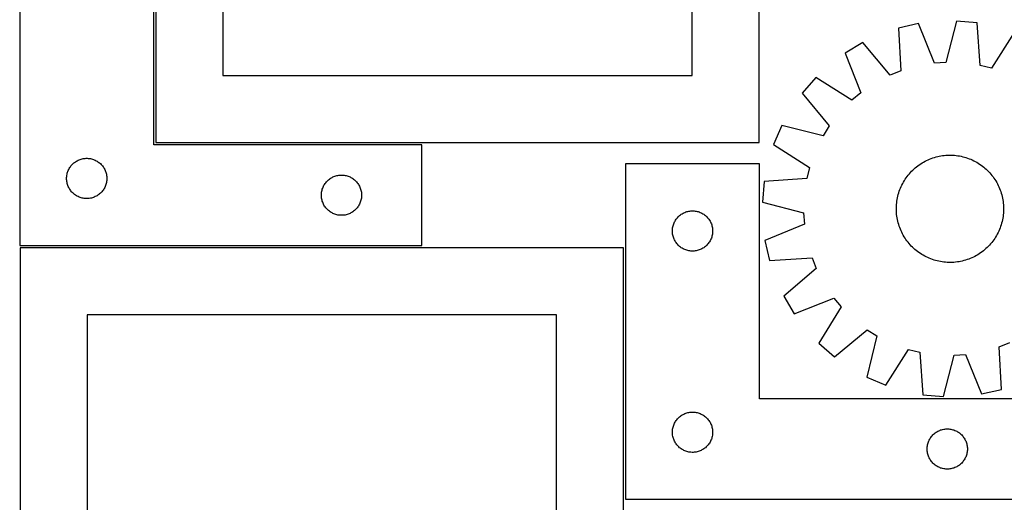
# Model space of a CAD drawing. Header units: millimetres. Extents: x 7 to 1493, y 7 to 2993.
# Tile 9 of 13: x 7 to 741, y 1931 to 2291. Entities that reach past the tile are written whole.
import ezdxf

# ---------------------------------------------------------------- set-up
doc = ezdxf.new("R2010")
doc.units = ezdxf.units.MM
doc.layers.add('CUT', color=7, linetype='CONTINUOUS', true_color=0x000000)

msp = doc.modelspace()

# ---------------------------------------------------------------- linework, layer by layer
at = {"layer": 'CUT'}
for p, q in [((108.06212, 2549.492933), (108.06212, 2199.492933)), ((558.06212, 2199.492933), (558.06212, 2549.492933)), ((158.06212, 2499.492933), (158.06212, 2249.492933)), ((508.06212, 2249.492933), (508.06212, 2499.492933)), ((6.536835, 2372.77835), (6.536835, 2122.77835)), ((106.536835, 2197.77835), (106.536835, 2372.77835)), ((676.845094, 2288.143894), (661.842804, 2284.728948)), ((661.842804, 2284.728948), (663.786135, 2253.024087)), ((688.816034, 2258.721601), (676.845094, 2288.143894)), ((705.320415, 2290.047023), (697.371291, 2259.293386)), ((720.643716, 2288.658867), (705.320415, 2290.047023)), ((722.936768, 2256.977379), (720.643716, 2288.658867)), ((748.313455, 2281.669491), (731.249993, 2254.877459)), ((635.349263, 2274.119607), (622.136514, 2266.235839)), ((655.826292, 2249.836568), (635.349263, 2274.119607)), ((622.136514, 2266.235839), (633.782072, 2236.683246)), ((697.371291, 2259.293386), (688.816034, 2258.721601)), ((731.249993, 2254.877459), (722.936768, 2256.977379)), ((158.06212, 2249.492933), (508.06212, 2249.492933)), ((600.218126, 2247.958801), (590.088274, 2236.377928)), ((627.19681, 2231.192008), (600.218126, 2247.958801)), ((663.786135, 2253.024087), (655.826292, 2249.836568)), ((590.088274, 2236.377928), (610.296111, 2211.870417)), ((633.782072, 2236.683246), (627.19681, 2231.192008)), ((574.890563, 2212.222278), (568.835188, 2198.077916)), ((605.73004, 2204.612982), (574.890563, 2212.222278)), ((610.296111, 2211.870417), (605.73004, 2204.612982)), ((306.536835, 2197.77835), (106.536835, 2197.77835)), ((108.06212, 2199.492933), (558.06212, 2199.492933)), ((306.536835, 2122.77835), (306.536835, 2197.77835)), ((568.835188, 2198.077916), (595.62722, 2181.014454)), ((687.563024, 2188.028878), (688.759632, 2188.412459)), ((688.759632, 2188.412459), (689.967699, 2188.758265)), ((689.967699, 2188.758265), (691.186032, 2189.065954)), ((691.186032, 2189.065954), (692.413428, 2189.335223)), ((692.413428, 2189.335223), (693.648676, 2189.565805)), ((693.648676, 2189.565805), (694.890558, 2189.757474)), ((694.890558, 2189.757474), (696.137847, 2189.910039)), ((696.137847, 2189.910039), (697.389313, 2190.023351)), ((697.389313, 2190.023351), (698.643721, 2190.097297)), ((698.643721, 2190.097297), (699.899832, 2190.131805)), ((699.899832, 2190.131805), (701.156408, 2190.126841)), ((701.156408, 2190.126841), (702.412208, 2190.082409)), ((702.412208, 2190.082409), (703.665992, 2189.998553)), ((703.665992, 2189.998553), (704.916524, 2189.875356)), ((704.916524, 2189.875356), (706.162568, 2189.71294)), ((706.162568, 2189.71294), (707.402897, 2189.511465)), ((707.402897, 2189.511465), (708.636285, 2189.27113)), ((708.636285, 2189.27113), (709.861515, 2188.992172)), ((709.861515, 2188.992172), (711.077378, 2188.674865)), ((711.077378, 2188.674865), (712.282675, 2188.319525)), ((43.880202, 2180.828793), (44.31141, 2181.469666)), ((44.31141, 2181.469666), (44.775038, 2182.087492)), ((44.775038, 2182.087492), (45.269856, 2182.680632)), ((45.269856, 2182.680632), (45.794553, 2183.247512)), ((45.794553, 2183.247512), (46.347735, 2183.78663)), ((46.347735, 2183.78663), (46.927938, 2184.296557)), ((46.927938, 2184.296557), (47.533621, 2184.775939)), ((47.533621, 2184.775939), (48.16318, 2185.223505)), ((48.16318, 2185.223505), (48.814943, 2185.638069)), ((48.814943, 2185.638069), (49.487184, 2186.018532)), ((49.487184, 2186.018532), (50.17812, 2186.363884)), ((50.17812, 2186.363884), (50.885917, 2186.673209)), ((50.885917, 2186.673209), (51.6087, 2186.945688)), ((51.6087, 2186.945688), (52.344551, 2187.180598)), ((52.344551, 2187.180598), (53.091519, 2187.377316)), ((53.091519, 2187.377316), (53.847624, 2187.535319)), ((53.847624, 2187.535319), (54.61086, 2187.65419)), ((54.61086, 2187.65419), (55.379203, 2187.733613)), ((55.379203, 2187.733613), (56.150617, 2187.773377)), ((56.150617, 2187.773377), (56.923054, 2187.773377)), ((56.923054, 2187.773377), (57.694467, 2187.733613)), ((57.694467, 2187.733613), (58.462811, 2187.65419)), ((58.462811, 2187.65419), (59.226047, 2187.535319)), ((59.226047, 2187.535319), (59.982152, 2187.377316)), ((59.982152, 2187.377316), (60.72912, 2187.180598)), ((60.72912, 2187.180598), (61.464971, 2186.945688)), ((61.464971, 2186.945688), (62.187754, 2186.673209)), ((62.187754, 2186.673209), (62.895551, 2186.363884)), ((62.895551, 2186.363884), (63.586487, 2186.018532)), ((63.586487, 2186.018532), (64.258727, 2185.638069)), ((64.258727, 2185.638069), (64.910491, 2185.223505)), ((64.910491, 2185.223505), (65.54005, 2184.775939)), ((65.54005, 2184.775939), (66.145733, 2184.296557)), ((66.145733, 2184.296557), (66.725935, 2183.78663)), ((66.725935, 2183.78663), (67.279118, 2183.247512)), ((67.279118, 2183.247512), (67.803814, 2182.680632)), ((67.803814, 2182.680632), (68.298633, 2182.087492)), ((68.298633, 2182.087492), (68.76226, 2181.469666)), ((68.76226, 2181.469666), (69.193469, 2180.828793)), ((558.343537, 2183.61795), (458.343537, 2183.61795)), ((458.343537, 2183.61795), (458.343537, 1933.61795)), ((558.343537, 2008.61795), (558.343537, 2183.61795)), ((595.62722, 2181.014454), (593.5273, 2172.701229)), ((674.512557, 2180.653204), (675.48393, 2181.45035)), ((675.48393, 2181.45035), (676.479862, 2182.216591)), ((676.479862, 2182.216591), (677.499371, 2182.951171)), ((677.499371, 2182.951171), (678.541451, 2183.653366)), ((678.541451, 2183.653366), (679.605073, 2184.322481)), ((679.605073, 2184.322481), (680.689187, 2184.957857)), ((680.689187, 2184.957857), (681.792725, 2185.558866)), ((681.792725, 2185.558866), (682.914595, 2186.124916)), ((682.914595, 2186.124916), (684.053693, 2186.655448)), ((684.053693, 2186.655448), (685.208892, 2187.149938)), ((685.208892, 2187.149938), (686.379054, 2187.607899)), ((686.379054, 2187.607899), (687.563024, 2188.028878)), ((712.282675, 2188.319525), (713.476215, 2187.9265)), ((713.476215, 2187.9265), (714.656821, 2187.496179)), ((714.656821, 2187.496179), (715.823328, 2187.028987)), ((715.823328, 2187.028987), (716.974585, 2186.525384)), ((716.974585, 2186.525384), (718.109454, 2185.985869)), ((718.109454, 2185.985869), (719.226818, 2185.410972)), ((719.226818, 2185.410972), (720.325572, 2184.801262)), ((720.325572, 2184.801262), (721.404632, 2184.157339)), ((721.404632, 2184.157339), (722.462934, 2183.479841)), ((722.462934, 2183.479841), (723.499432, 2182.769435)), ((723.499432, 2182.769435), (724.513105, 2182.026822)), ((724.513105, 2182.026822), (725.502952, 2181.252735)), ((725.502952, 2181.252735), (726.467996, 2180.447938)), ((41.556724, 2173.550531), (41.616337, 2174.320665)), ((41.616337, 2174.320665), (41.715517, 2175.086709)), ((41.715517, 2175.086709), (41.854, 2175.846631)), ((41.854, 2175.846631), (42.03142, 2176.598417)), ((42.03142, 2176.598417), (42.247305, 2177.340072)), ((42.247305, 2177.340072), (42.501083, 2178.069631)), ((42.501083, 2178.069631), (42.792082, 2178.785159)), ((42.792082, 2178.785159), (43.119529, 2179.484757)), ((43.119529, 2179.484757), (43.482557, 2180.166571)), ((43.482557, 2180.166571), (43.880202, 2180.828793)), ((69.193469, 2180.828793), (69.591114, 2180.166571)), ((69.591114, 2180.166571), (69.954142, 2179.484757)), ((69.954142, 2179.484757), (70.281589, 2178.785159)), ((70.281589, 2178.785159), (70.572588, 2178.069631)), ((70.572588, 2178.069631), (70.826366, 2177.340072)), ((70.826366, 2177.340072), (71.042251, 2176.598417)), ((71.042251, 2176.598417), (71.219671, 2175.846631)), ((71.219671, 2175.846631), (71.358154, 2175.086709)), ((71.358154, 2175.086709), (71.457334, 2174.320665)), ((71.457334, 2174.320665), (71.516947, 2173.550531)), ((239.487184, 2173.518532), (240.17812, 2173.863884)), ((240.17812, 2173.863884), (240.885917, 2174.173209)), ((240.885917, 2174.173209), (241.6087, 2174.445688)), ((241.6087, 2174.445688), (242.344551, 2174.680598)), ((242.344551, 2174.680598), (243.091519, 2174.877316)), ((243.091519, 2174.877316), (243.847624, 2175.035319)), ((243.847624, 2175.035319), (244.61086, 2175.15419)), ((244.61086, 2175.15419), (245.379203, 2175.233613)), ((245.379203, 2175.233613), (246.150617, 2175.273377)), ((246.150617, 2175.273377), (246.923054, 2175.273377)), ((246.923054, 2175.273377), (247.694467, 2175.233613)), ((247.694467, 2175.233613), (248.462811, 2175.15419)), ((248.462811, 2175.15419), (249.226047, 2175.035319)), ((249.226047, 2175.035319), (249.982152, 2174.877316)), ((249.982152, 2174.877316), (250.72912, 2174.680598)), ((250.72912, 2174.680598), (251.464971, 2174.445688)), ((251.464971, 2174.445688), (252.187754, 2174.173209)), ((252.187754, 2174.173209), (252.895551, 2173.863884)), ((252.895551, 2173.863884), (253.586487, 2173.518532)), ((667.735244, 2173.263893), (668.477857, 2174.277566)), ((668.477857, 2174.277566), (669.251944, 2175.267413)), ((669.251944, 2175.267413), (670.056741, 2176.232456)), ((670.056741, 2176.232456), (670.891453, 2177.171744)), ((670.891453, 2177.171744), (671.755257, 2178.08435)), ((671.755257, 2178.08435), (672.6473, 2178.969373)), ((672.6473, 2178.969373), (673.566703, 2179.825939)), ((673.566703, 2179.825939), (674.512557, 2180.653204)), ((726.467996, 2180.447938), (727.407284, 2179.613226)), ((727.407284, 2179.613226), (728.31989, 2178.749422)), ((728.31989, 2178.749422), (729.204912, 2177.857379)), ((729.204912, 2177.857379), (730.061479, 2176.937976)), ((730.061479, 2176.937976), (730.888743, 2175.992122)), ((730.888743, 2175.992122), (731.685889, 2175.020749)), ((731.685889, 2175.020749), (732.452131, 2174.024817)), ((732.452131, 2174.024817), (733.186711, 2173.005308)), ((41.536835, 2172.77835), (41.556724, 2173.550531)), ((41.556724, 2172.006169), (41.536835, 2172.77835)), ((41.616337, 2171.236035), (41.556724, 2172.006169)), ((41.715517, 2170.469991), (41.616337, 2171.236035)), ((41.854, 2169.710069), (41.715517, 2170.469991)), ((42.03142, 2168.958283), (41.854, 2169.710069)), ((42.247305, 2168.216627), (42.03142, 2168.958283)), ((42.501083, 2167.487069), (42.247305, 2168.216627)), ((42.792082, 2166.771541), (42.501083, 2167.487069)), ((43.119529, 2166.071943), (42.792082, 2166.771541)), ((70.281589, 2166.771541), (69.954142, 2166.071943)), ((70.572588, 2167.487069), (70.281589, 2166.771541)), ((70.826366, 2168.216627), (70.572588, 2167.487069)), ((71.042251, 2168.958283), (70.826366, 2168.216627)), ((71.219671, 2169.710069), (71.042251, 2168.958283)), ((71.358154, 2170.469991), (71.219671, 2169.710069)), ((71.457334, 2171.236035), (71.358154, 2170.469991)), ((71.516947, 2172.006169), (71.457334, 2171.236035)), ((71.516947, 2173.550531), (71.536835, 2172.77835)), ((71.536835, 2172.77835), (71.516947, 2172.006169)), ((232.792082, 2166.285159), (233.119529, 2166.984757)), ((233.119529, 2166.984757), (233.482557, 2167.666571)), ((233.482557, 2167.666571), (233.880202, 2168.328793)), ((233.880202, 2168.328793), (234.31141, 2168.969666)), ((234.31141, 2168.969666), (234.775038, 2169.587492)), ((234.775038, 2169.587492), (235.269856, 2170.180632)), ((235.269856, 2170.180632), (235.794553, 2170.747512)), ((235.794553, 2170.747512), (236.347735, 2171.28663)), ((236.347735, 2171.28663), (236.927938, 2171.796557)), ((236.927938, 2171.796557), (237.533621, 2172.275939)), ((237.533621, 2172.275939), (238.16318, 2172.723505)), ((238.16318, 2172.723505), (238.814943, 2173.138069)), ((238.814943, 2173.138069), (239.487184, 2173.518532)), ((253.586487, 2173.518532), (254.258727, 2173.138069)), ((254.258727, 2173.138069), (254.910491, 2172.723505)), ((254.910491, 2172.723505), (255.54005, 2172.275939)), ((255.54005, 2172.275939), (256.145733, 2171.796557)), ((256.145733, 2171.796557), (256.725935, 2171.28663)), ((256.725935, 2171.28663), (257.279118, 2170.747512)), ((257.279118, 2170.747512), (257.803814, 2170.180632)), ((257.803814, 2170.180632), (258.298633, 2169.587492)), ((258.298633, 2169.587492), (258.76226, 2168.969666)), ((258.76226, 2168.969666), (259.193469, 2168.328793)), ((259.193469, 2168.328793), (259.591114, 2167.666571)), ((259.591114, 2167.666571), (259.954142, 2166.984757)), ((259.954142, 2166.984757), (260.281589, 2166.285159)), ((561.845812, 2170.408177), (560.457656, 2155.084875)), ((593.5273, 2172.701229), (561.845812, 2170.408177)), ((663.475692, 2165.587789), (663.979294, 2166.739045)), ((663.979294, 2166.739045), (664.51881, 2167.873915)), ((664.51881, 2167.873915), (665.093707, 2168.991278)), ((665.093707, 2168.991278), (665.703417, 2170.090032)), ((665.703417, 2170.090032), (666.347339, 2171.169092)), ((666.347339, 2171.169092), (667.024838, 2172.227394)), ((667.024838, 2172.227394), (667.735244, 2173.263893)), ((733.186711, 2173.005308), (733.888905, 2171.963228)), ((733.888905, 2171.963228), (734.55802, 2170.899606)), ((734.55802, 2170.899606), (735.193396, 2169.815492)), ((735.193396, 2169.815492), (735.794406, 2168.711954)), ((735.794406, 2168.711954), (736.360456, 2167.590083)), ((736.360456, 2167.590083), (736.890988, 2166.450986)), ((736.890988, 2166.450986), (737.385478, 2165.295786)), ((43.482557, 2165.390129), (43.119529, 2166.071943)), ((43.880202, 2164.727907), (43.482557, 2165.390129)), ((44.31141, 2164.087033), (43.880202, 2164.727907)), ((44.775038, 2163.469208), (44.31141, 2164.087033)), ((45.269856, 2162.876068), (44.775038, 2163.469208)), ((45.794553, 2162.309188), (45.269856, 2162.876068)), ((46.347735, 2161.770069), (45.794553, 2162.309188)), ((46.927938, 2161.260143), (46.347735, 2161.770069)), ((47.533621, 2160.780761), (46.927938, 2161.260143)), ((48.16318, 2160.333195), (47.533621, 2160.780761)), ((48.814943, 2159.918631), (48.16318, 2160.333195)), ((49.487184, 2159.538168), (48.814943, 2159.918631)), ((50.17812, 2159.192816), (49.487184, 2159.538168)), ((50.885917, 2158.88349), (50.17812, 2159.192816)), ((62.895551, 2159.192816), (62.187754, 2158.88349)), ((63.586487, 2159.538168), (62.895551, 2159.192816)), ((64.258727, 2159.918631), (63.586487, 2159.538168)), ((64.910491, 2160.333195), (64.258727, 2159.918631)), ((65.54005, 2160.780761), (64.910491, 2160.333195)), ((66.145733, 2161.260143), (65.54005, 2160.780761)), ((66.725935, 2161.770069), (66.145733, 2161.260143)), ((67.279118, 2162.309188), (66.725935, 2161.770069)), ((67.803814, 2162.876068), (67.279118, 2162.309188)), ((68.298633, 2163.469208), (67.803814, 2162.876068)), ((68.76226, 2164.087033), (68.298633, 2163.469208)), ((69.193469, 2164.727907), (68.76226, 2164.087033)), ((69.591114, 2165.390129), (69.193469, 2164.727907)), ((69.954142, 2166.071943), (69.591114, 2165.390129)), ((231.536835, 2160.27835), (231.556724, 2161.050531)), ((231.556724, 2159.506169), (231.536835, 2160.27835)), ((231.556724, 2161.050531), (231.616337, 2161.820665)), ((231.616337, 2158.736035), (231.556724, 2159.506169)), ((231.616337, 2161.820665), (231.715517, 2162.586709)), ((231.715517, 2162.586709), (231.854, 2163.346631)), ((231.854, 2163.346631), (232.03142, 2164.098417)), ((232.03142, 2164.098417), (232.247305, 2164.840072)), ((232.247305, 2164.840072), (232.501083, 2165.569631)), ((232.501083, 2165.569631), (232.792082, 2166.285159)), ((260.281589, 2166.285159), (260.572588, 2165.569631)), ((260.572588, 2165.569631), (260.826366, 2164.840072)), ((260.826366, 2164.840072), (261.042251, 2164.098417)), ((261.042251, 2164.098417), (261.219671, 2163.346631)), ((261.219671, 2163.346631), (261.358154, 2162.586709)), ((261.358154, 2162.586709), (261.457334, 2161.820665)), ((261.457334, 2161.820665), (261.516947, 2161.050531)), ((261.516947, 2159.506169), (261.457334, 2158.736035)), ((261.516947, 2161.050531), (261.536835, 2160.27835)), ((261.536835, 2160.27835), (261.516947, 2159.506169)), ((661.233549, 2158.400745), (661.512507, 2159.625975)), ((661.512507, 2159.625975), (661.829814, 2160.841839)), ((661.829814, 2160.841839), (662.185154, 2162.047135)), ((662.185154, 2162.047135), (662.578179, 2163.240676)), ((662.578179, 2163.240676), (663.0085, 2164.421282)), ((663.0085, 2164.421282), (663.475692, 2165.587789)), ((737.385478, 2165.295786), (737.843438, 2164.125624)), ((737.843438, 2164.125624), (738.264417, 2162.941655)), ((738.264417, 2162.941655), (738.647999, 2161.745047)), ((738.647999, 2161.745047), (738.993805, 2160.53698)), ((738.993805, 2160.53698), (739.301494, 2159.318647)), ((739.301494, 2159.318647), (739.570763, 2158.091251)), ((51.6087, 2158.611012), (50.885917, 2158.88349)), ((52.344551, 2158.376102), (51.6087, 2158.611012)), ((53.091519, 2158.179384), (52.344551, 2158.376102)), ((53.847624, 2158.021381), (53.091519, 2158.179384)), ((54.61086, 2157.90251), (53.847624, 2158.021381)), ((55.379203, 2157.823087), (54.61086, 2157.90251)), ((56.150617, 2157.783323), (55.379203, 2157.823087)), ((56.923054, 2157.783323), (56.150617, 2157.783323)), ((57.694467, 2157.823087), (56.923054, 2157.783323)), ((58.462811, 2157.90251), (57.694467, 2157.823087)), ((59.226047, 2158.021381), (58.462811, 2157.90251)), ((59.982152, 2158.179384), (59.226047, 2158.021381)), ((60.72912, 2158.376102), (59.982152, 2158.179384)), ((61.464971, 2158.611012), (60.72912, 2158.376102)), ((62.187754, 2158.88349), (61.464971, 2158.611012)), ((231.715517, 2157.969991), (231.616337, 2158.736035)), ((231.854, 2157.210069), (231.715517, 2157.969991)), ((232.03142, 2156.458283), (231.854, 2157.210069)), ((232.247305, 2155.716627), (232.03142, 2156.458283)), ((232.501083, 2154.987069), (232.247305, 2155.716627)), ((232.792082, 2154.271541), (232.501083, 2154.987069)), ((233.119529, 2153.571943), (232.792082, 2154.271541)), ((233.482557, 2152.890129), (233.119529, 2153.571943)), ((233.880202, 2152.227907), (233.482557, 2152.890129)), ((234.31141, 2151.587033), (233.880202, 2152.227907)), ((259.193469, 2152.227907), (258.76226, 2151.587033)), ((259.591114, 2152.890129), (259.193469, 2152.227907)), ((259.954142, 2153.571943), (259.591114, 2152.890129)), ((260.281589, 2154.271541), (259.954142, 2153.571943)), ((260.572588, 2154.987069), (260.281589, 2154.271541)), ((260.826366, 2155.716627), (260.572588, 2154.987069)), ((261.042251, 2156.458283), (260.826366, 2155.716627)), ((261.219671, 2157.210069), (261.042251, 2156.458283)), ((261.358154, 2157.969991), (261.219671, 2157.210069)), ((261.457334, 2158.736035), (261.358154, 2157.969991)), ((560.457656, 2155.084875), (591.211293, 2147.135752)), ((660.377838, 2150.920868), (660.42227, 2152.176668)), ((660.42227, 2152.176668), (660.506126, 2153.430452)), ((660.506126, 2153.430452), (660.629323, 2154.680984)), ((660.629323, 2154.680984), (660.791739, 2155.927029)), ((660.791739, 2155.927029), (660.993214, 2157.167357)), ((660.993214, 2157.167357), (661.233549, 2158.400745)), ((739.570763, 2158.091251), (739.801345, 2156.856003)), ((739.801345, 2156.856003), (739.993013, 2155.614121)), ((739.993013, 2155.614121), (740.145579, 2154.366832)), ((740.145579, 2154.366832), (740.25889, 2153.115366)), ((740.25889, 2153.115366), (740.332837, 2151.860958)), ((740.332837, 2151.860958), (740.367345, 2150.604847)), ((234.775038, 2150.969208), (234.31141, 2151.587033)), ((235.269856, 2150.376068), (234.775038, 2150.969208)), ((235.794553, 2149.809188), (235.269856, 2150.376068)), ((236.347735, 2149.270069), (235.794553, 2149.809188)), ((236.927938, 2148.760143), (236.347735, 2149.270069)), ((237.533621, 2148.280761), (236.927938, 2148.760143)), ((238.16318, 2147.833195), (237.533621, 2148.280761)), ((238.814943, 2147.418631), (238.16318, 2147.833195)), ((239.487184, 2147.038168), (238.814943, 2147.418631)), ((240.17812, 2146.692816), (239.487184, 2147.038168)), ((240.885917, 2146.38349), (240.17812, 2146.692816)), ((241.6087, 2146.111012), (240.885917, 2146.38349)), ((242.344551, 2145.876102), (241.6087, 2146.111012)), ((243.091519, 2145.679384), (242.344551, 2145.876102)), ((243.847624, 2145.521381), (243.091519, 2145.679384)), ((244.61086, 2145.40251), (243.847624, 2145.521381)), ((245.379203, 2145.323087), (244.61086, 2145.40251)), ((246.150617, 2145.283323), (245.379203, 2145.323087)), ((246.923054, 2145.283323), (246.150617, 2145.283323)), ((247.694467, 2145.323087), (246.923054, 2145.283323)), ((248.462811, 2145.40251), (247.694467, 2145.323087)), ((249.226047, 2145.521381), (248.462811, 2145.40251)), ((249.982152, 2145.679384), (249.226047, 2145.521381)), ((250.72912, 2145.876102), (249.982152, 2145.679384)), ((251.464971, 2146.111012), (250.72912, 2145.876102)), ((252.187754, 2146.38349), (251.464971, 2146.111012)), ((252.895551, 2146.692816), (252.187754, 2146.38349)), ((253.586487, 2147.038168), (252.895551, 2146.692816)), ((254.258727, 2147.418631), (253.586487, 2147.038168)), ((254.910491, 2147.833195), (254.258727, 2147.418631)), ((255.54005, 2148.280761), (254.910491, 2147.833195)), ((256.145733, 2148.760143), (255.54005, 2148.280761)), ((256.725935, 2149.270069), (256.145733, 2148.760143)), ((257.279118, 2149.809188), (256.725935, 2149.270069)), ((257.803814, 2150.376068), (257.279118, 2149.809188)), ((258.298633, 2150.969208), (257.803814, 2150.376068)), ((258.76226, 2151.587033), (258.298633, 2150.969208)), ((497.601254, 2144.087112), (498.154437, 2144.62623)), ((498.154437, 2144.62623), (498.734639, 2145.136156)), ((498.734639, 2145.136156), (499.340323, 2145.615538)), ((499.340323, 2145.615538), (499.969881, 2146.063105)), ((499.969881, 2146.063105), (500.621645, 2146.477669)), ((500.621645, 2146.477669), (501.293886, 2146.858132)), ((501.293886, 2146.858132), (501.984821, 2147.203484)), ((501.984821, 2147.203484), (502.692619, 2147.512809)), ((502.692619, 2147.512809), (503.415401, 2147.785288)), ((503.415401, 2147.785288), (504.151253, 2148.020198)), ((504.151253, 2148.020198), (504.898221, 2148.216915)), ((504.898221, 2148.216915), (505.654326, 2148.374919)), ((505.654326, 2148.374919), (506.417562, 2148.49379)), ((506.417562, 2148.49379), (507.185905, 2148.573212)), ((507.185905, 2148.573212), (507.957318, 2148.612977)), ((507.957318, 2148.612977), (508.729756, 2148.612977)), ((508.729756, 2148.612977), (509.501169, 2148.573212)), ((509.501169, 2148.573212), (510.269512, 2148.49379)), ((510.269512, 2148.49379), (511.032748, 2148.374919)), ((511.032748, 2148.374919), (511.788853, 2148.216915)), ((511.788853, 2148.216915), (512.535822, 2148.020198)), ((512.535822, 2148.020198), (513.271673, 2147.785288)), ((513.271673, 2147.785288), (513.994455, 2147.512809)), ((513.994455, 2147.512809), (514.702253, 2147.203484)), ((514.702253, 2147.203484), (515.393188, 2146.858132)), ((515.393188, 2146.858132), (516.065429, 2146.477669)), ((516.065429, 2146.477669), (516.717193, 2146.063105)), ((516.717193, 2146.063105), (517.346751, 2145.615538)), ((517.346751, 2145.615538), (517.952435, 2145.136156)), ((517.952435, 2145.136156), (518.532637, 2144.62623)), ((518.532637, 2144.62623), (519.08582, 2144.087112)), ((591.211293, 2147.135752), (591.783078, 2138.580494)), ((660.372874, 2149.664293), (660.377838, 2150.920868)), ((660.407382, 2148.408181), (660.372874, 2149.664293)), ((660.481328, 2147.153774), (660.407382, 2148.408181)), ((660.59464, 2145.902308), (660.481328, 2147.153774)), ((660.747205, 2144.655018), (660.59464, 2145.902308)), ((660.938874, 2143.413137), (660.747205, 2144.655018)), ((739.94848, 2144.342111), (739.747005, 2143.101782)), ((740.110896, 2145.588155), (739.94848, 2144.342111)), ((740.234092, 2146.838687), (740.110896, 2145.588155)), ((740.317948, 2148.092471), (740.234092, 2146.838687)), ((740.36238, 2149.348271), (740.317948, 2148.092471)), ((740.367345, 2150.604847), (740.36238, 2149.348271)), ((493.660702, 2136.686231), (493.838121, 2137.438016)), ((493.838121, 2137.438016), (494.054006, 2138.179672)), ((494.054006, 2138.179672), (494.307785, 2138.909231)), ((494.307785, 2138.909231), (494.598784, 2139.624758)), ((494.598784, 2139.624758), (494.926231, 2140.324356)), ((494.926231, 2140.324356), (495.289258, 2141.006171)), ((495.289258, 2141.006171), (495.686904, 2141.668392)), ((495.686904, 2141.668392), (496.118112, 2142.309266)), ((496.118112, 2142.309266), (496.58174, 2142.927092)), ((496.58174, 2142.927092), (497.076558, 2143.520231)), ((497.076558, 2143.520231), (497.601254, 2144.087112)), ((519.08582, 2144.087112), (519.610516, 2143.520231)), ((519.610516, 2143.520231), (520.105334, 2142.927092)), ((520.105334, 2142.927092), (520.568962, 2142.309266)), ((520.568962, 2142.309266), (521.00017, 2141.668392)), ((521.00017, 2141.668392), (521.397816, 2141.006171)), ((521.397816, 2141.006171), (521.760843, 2140.324356)), ((521.760843, 2140.324356), (522.088291, 2139.624758)), ((522.088291, 2139.624758), (522.379289, 2138.909231)), ((522.379289, 2138.909231), (522.633068, 2138.179672)), ((522.633068, 2138.179672), (522.848953, 2137.438016)), ((522.848953, 2137.438016), (523.026372, 2136.686231)), ((591.783078, 2138.580494), (562.360785, 2126.609554)), ((661.169456, 2142.177888), (660.938874, 2143.413137)), ((661.438724, 2140.950492), (661.169456, 2142.177888)), ((661.746414, 2139.73216), (661.438724, 2140.950492)), ((662.09222, 2138.524093), (661.746414, 2139.73216)), ((662.475801, 2137.327484), (662.09222, 2138.524093)), ((662.89678, 2136.143515), (662.475801, 2137.327484)), ((738.162039, 2137.028464), (737.731719, 2135.847858)), ((738.555064, 2138.222004), (738.162039, 2137.028464)), ((738.910405, 2139.427301), (738.555064, 2138.222004)), ((739.227711, 2140.643164), (738.910405, 2139.427301)), ((739.506669, 2141.868394), (739.227711, 2140.643164)), ((739.747005, 2143.101782), (739.506669, 2141.868394)), ((493.343537, 2133.61795), (493.363426, 2134.390131)), ((493.363426, 2132.845768), (493.343537, 2133.61795)), ((493.363426, 2134.390131), (493.423039, 2135.160265)), ((493.423039, 2132.075635), (493.363426, 2132.845768)), ((493.423039, 2135.160265), (493.522219, 2135.926308)), ((493.522219, 2131.309591), (493.423039, 2132.075635)), ((493.522219, 2135.926308), (493.660702, 2136.686231)), ((493.660702, 2130.549669), (493.522219, 2131.309591)), ((493.838121, 2129.797883), (493.660702, 2130.549669)), ((494.054006, 2129.056227), (493.838121, 2129.797883)), ((522.848953, 2129.797883), (522.633068, 2129.056227)), ((523.026372, 2130.549669), (522.848953, 2129.797883)), ((523.026372, 2136.686231), (523.164856, 2135.926308)), ((523.164856, 2131.309591), (523.026372, 2130.549669)), ((523.164856, 2135.926308), (523.264035, 2135.160265)), ((523.264035, 2132.075635), (523.164856, 2131.309591)), ((523.264035, 2135.160265), (523.323648, 2134.390131)), ((523.323648, 2132.845768), (523.264035, 2132.075635)), ((523.323648, 2134.390131), (523.343537, 2133.61795)), ((523.343537, 2133.61795), (523.323648, 2132.845768)), ((663.354741, 2134.973353), (662.89678, 2136.143515)), ((663.849231, 2133.818153), (663.354741, 2134.973353)), ((664.379763, 2132.679056), (663.849231, 2133.818153)), ((664.945813, 2131.557185), (664.379763, 2132.679056)), ((665.546822, 2130.453648), (664.945813, 2131.557185)), ((666.182198, 2129.369533), (665.546822, 2130.453648)), ((735.036801, 2130.179107), (734.392879, 2129.100047)), ((735.646511, 2131.277861), (735.036801, 2130.179107)), ((736.221408, 2132.395225), (735.646511, 2131.277861)), ((736.760924, 2133.530094), (736.221408, 2132.395225)), ((737.264526, 2134.681351), (736.760924, 2133.530094)), ((737.731719, 2135.847858), (737.264526, 2134.681351)), ((6.536835, 2122.77835), (306.536835, 2122.77835)), ((494.307785, 2128.326668), (494.054006, 2129.056227)), ((494.598784, 2127.611141), (494.307785, 2128.326668)), ((494.926231, 2126.911543), (494.598784, 2127.611141)), ((495.289258, 2126.229729), (494.926231, 2126.911543)), ((495.686904, 2125.567507), (495.289258, 2126.229729)), ((496.118112, 2124.926633), (495.686904, 2125.567507)), ((496.58174, 2124.308807), (496.118112, 2124.926633)), ((497.076558, 2123.715668), (496.58174, 2124.308807)), ((497.601254, 2123.148787), (497.076558, 2123.715668)), ((498.154437, 2122.609669), (497.601254, 2123.148787)), ((498.734639, 2122.099743), (498.154437, 2122.609669)), ((518.532637, 2122.609669), (517.952435, 2122.099743)), ((519.08582, 2123.148787), (518.532637, 2122.609669)), ((519.610516, 2123.715668), (519.08582, 2123.148787)), ((520.105334, 2124.308807), (519.610516, 2123.715668)), ((520.568962, 2124.926633), (520.105334, 2124.308807)), ((521.00017, 2125.567507), (520.568962, 2124.926633)), ((521.397816, 2126.229729), (521.00017, 2125.567507)), ((521.760843, 2126.911543), (521.397816, 2126.229729)), ((522.088291, 2127.611141), (521.760843, 2126.911543)), ((522.379289, 2128.326668), (522.088291, 2127.611141)), ((522.633068, 2129.056227), (522.379289, 2128.326668)), ((562.360785, 2126.609554), (565.775731, 2111.607265)), ((666.851313, 2128.305911), (666.182198, 2129.369533)), ((667.553508, 2127.263832), (666.851313, 2128.305911)), ((668.288088, 2126.244323), (667.553508, 2127.263832)), ((669.054329, 2125.24839), (668.288088, 2126.244323)), ((669.851475, 2124.277018), (669.054329, 2125.24839)), ((670.67874, 2123.331164), (669.851475, 2124.277018)), ((671.535306, 2122.411761), (670.67874, 2123.331164)), ((672.420329, 2121.519717), (671.535306, 2122.411761)), ((729.848766, 2123.097395), (728.984962, 2122.184789)), ((730.683478, 2124.036683), (729.848766, 2123.097395)), ((731.488274, 2125.001727), (730.683478, 2124.036683)), ((732.262361, 2125.991574), (731.488274, 2125.001727)), ((733.004974, 2127.005247), (732.262361, 2125.991574)), ((733.71538, 2128.041745), (733.004974, 2127.005247)), ((734.392879, 2129.100047), (733.71538, 2128.041745)), ((456.791328, 2121.033625), (6.791328, 2121.033625)), ((6.791328, 2121.033625), (6.791328, 1771.033625)), ((456.791328, 1771.033625), (456.791328, 2121.033625)), ((499.340323, 2121.620361), (498.734639, 2122.099743)), ((499.969881, 2121.172794), (499.340323, 2121.620361)), ((500.621645, 2120.75823), (499.969881, 2121.172794)), ((501.293886, 2120.377768), (500.621645, 2120.75823)), ((501.984821, 2120.032416), (501.293886, 2120.377768)), ((502.692619, 2119.72309), (501.984821, 2120.032416)), ((503.415401, 2119.450611), (502.692619, 2119.72309)), ((504.151253, 2119.215701), (503.415401, 2119.450611)), ((504.898221, 2119.018984), (504.151253, 2119.215701)), ((505.654326, 2118.86098), (504.898221, 2119.018984)), ((506.417562, 2118.742109), (505.654326, 2118.86098)), ((507.185905, 2118.662687), (506.417562, 2118.742109)), ((507.957318, 2118.622923), (507.185905, 2118.662687)), ((508.729756, 2118.622923), (507.957318, 2118.622923)), ((509.501169, 2118.662687), (508.729756, 2118.622923)), ((510.269512, 2118.742109), (509.501169, 2118.662687)), ((511.032748, 2118.86098), (510.269512, 2118.742109)), ((511.788853, 2119.018984), (511.032748, 2118.86098)), ((512.535822, 2119.215701), (511.788853, 2119.018984)), ((513.271673, 2119.450611), (512.535822, 2119.215701)), ((513.994455, 2119.72309), (513.271673, 2119.450611)), ((514.702253, 2120.032416), (513.994455, 2119.72309)), ((515.393188, 2120.377768), (514.702253, 2120.032416)), ((516.065429, 2120.75823), (515.393188, 2120.377768)), ((516.717193, 2121.172794), (516.065429, 2120.75823)), ((517.346751, 2121.620361), (516.717193, 2121.172794)), ((517.952435, 2122.099743), (517.346751, 2121.620361)), ((673.332935, 2120.655913), (672.420329, 2121.519717)), ((674.272223, 2119.821201), (673.332935, 2120.655913)), ((675.237266, 2119.016404), (674.272223, 2119.821201)), ((676.227113, 2118.242318), (675.237266, 2119.016404)), ((677.240786, 2117.499705), (676.227113, 2118.242318)), ((678.277285, 2116.789299), (677.240786, 2117.499705)), ((679.335587, 2116.1118), (678.277285, 2116.789299)), ((680.414647, 2115.467878), (679.335587, 2116.1118)), ((681.513401, 2114.858168), (680.414647, 2115.467878)), ((720.051031, 2115.311283), (718.947494, 2114.710273)), ((721.135146, 2115.946659), (720.051031, 2115.311283)), ((722.198768, 2116.615774), (721.135146, 2115.946659)), ((723.240847, 2117.317968), (722.198768, 2116.615774)), ((724.260356, 2118.052548), (723.240847, 2117.317968)), ((725.256288, 2118.81879), (724.260356, 2118.052548)), ((726.227661, 2119.615936), (725.256288, 2118.81879)), ((727.173515, 2120.4432), (726.227661, 2119.615936)), ((728.092918, 2121.299767), (727.173515, 2120.4432)), ((728.984962, 2122.184789), (728.092918, 2121.299767)), ((565.775731, 2111.607265), (597.480592, 2113.550595)), ((597.480592, 2113.550595), (600.668111, 2105.590753)), ((682.630764, 2114.283271), (681.513401, 2114.858168)), ((683.765634, 2113.743755), (682.630764, 2114.283271)), ((684.91689, 2113.240152), (683.765634, 2113.743755)), ((686.083397, 2112.77296), (684.91689, 2113.240152)), ((687.264003, 2112.34264), (686.083397, 2112.77296)), ((688.457544, 2111.949615), (687.264003, 2112.34264)), ((689.66284, 2111.594274), (688.457544, 2111.949615)), ((690.878703, 2111.276968), (689.66284, 2111.594274)), ((692.103934, 2110.99801), (690.878703, 2111.276968)), ((693.337322, 2110.757674), (692.103934, 2110.99801)), ((694.57765, 2110.556199), (693.337322, 2110.757674)), ((695.823695, 2110.393783), (694.57765, 2110.556199)), ((697.074227, 2110.270587), (695.823695, 2110.393783)), ((698.328011, 2110.186731), (697.074227, 2110.270587)), ((699.58381, 2110.142299), (698.328011, 2110.186731)), ((700.840386, 2110.137334), (699.58381, 2110.142299)), ((702.096497, 2110.171842), (700.840386, 2110.137334)), ((703.350905, 2110.245789), (702.096497, 2110.171842)), ((704.602371, 2110.3591), (703.350905, 2110.245789)), ((705.849661, 2110.511666), (704.602371, 2110.3591)), ((707.091542, 2110.703334), (705.849661, 2110.511666)), ((708.326791, 2110.933916), (707.091542, 2110.703334)), ((709.554187, 2111.203185), (708.326791, 2110.933916)), ((710.772519, 2111.510874), (709.554187, 2111.203185)), ((711.980586, 2111.85668), (710.772519, 2111.510874)), ((713.177195, 2112.240262), (711.980586, 2111.85668)), ((714.361164, 2112.661241), (713.177195, 2112.240262)), ((715.531326, 2113.119201), (714.361164, 2112.661241)), ((716.686526, 2113.613691), (715.531326, 2113.119201)), ((717.825623, 2114.144223), (716.686526, 2113.613691)), ((718.947494, 2114.710273), (717.825623, 2114.144223)), ((600.668111, 2105.590753), (576.385072, 2085.113724)), ((576.385072, 2085.113724), (584.26884, 2071.900975)), ((584.26884, 2071.900975), (613.821433, 2083.546533)), ((613.821433, 2083.546533), (619.312671, 2076.961271)), ((406.791328, 2071.033625), (56.791328, 2071.033625)), ((56.791328, 2071.033625), (56.791328, 1821.033625)), ((406.791328, 1821.033625), (406.791328, 2071.033625)), ((619.312671, 2076.961271), (602.545878, 2049.982587)), ((614.126751, 2039.852734), (638.634262, 2060.060572)), ((638.634262, 2060.060572), (645.891697, 2055.494501)), ((602.545878, 2049.982587), (614.126751, 2039.852734)), ((645.891697, 2055.494501), (638.282401, 2024.655024)), ((736.954084, 2047.245052), (744.913926, 2050.432572)), ((652.426763, 2018.599648), (669.490225, 2045.391681)), ((669.490225, 2045.391681), (677.80345, 2043.29176)), ((677.80345, 2043.29176), (680.096502, 2011.610273)), ((703.368927, 2040.975754), (711.924185, 2041.547539)), ((711.924185, 2041.547539), (723.895125, 2012.125245)), ((738.897414, 2015.540191), (736.954084, 2047.245052)), ((695.419804, 2010.222117), (703.368927, 2040.975754)), ((638.282401, 2024.655024), (652.426763, 2018.599648)), ((723.895125, 2012.125245), (738.897414, 2015.540191)), ((758.343537, 2008.61795), (558.343537, 2008.61795)), ((680.096502, 2011.610273), (695.419804, 2010.222117)), ((501.984821, 1997.203484), (502.692619, 1997.512809)), ((502.692619, 1997.512809), (503.415401, 1997.785288)), ((503.415401, 1997.785288), (504.151253, 1998.020198)), ((504.151253, 1998.020198), (504.898221, 1998.216915)), ((504.898221, 1998.216915), (505.654326, 1998.374919)), ((505.654326, 1998.374919), (506.417562, 1998.49379)), ((506.417562, 1998.49379), (507.185905, 1998.573212)), ((507.185905, 1998.573212), (507.957318, 1998.612977)), ((507.957318, 1998.612977), (508.729756, 1998.612977)), ((508.729756, 1998.612977), (509.501169, 1998.573212)), ((509.501169, 1998.573212), (510.269512, 1998.49379)), ((510.269512, 1998.49379), (511.032748, 1998.374919)), ((511.032748, 1998.374919), (511.788853, 1998.216915)), ((511.788853, 1998.216915), (512.535822, 1998.020198)), ((512.535822, 1998.020198), (513.271673, 1997.785288)), ((513.271673, 1997.785288), (513.994455, 1997.512809)), ((513.994455, 1997.512809), (514.702253, 1997.203484)), ((494.598784, 1989.624758), (494.926231, 1990.324356)), ((494.926231, 1990.324356), (495.289258, 1991.006171)), ((495.289258, 1991.006171), (495.686904, 1991.668392)), ((495.686904, 1991.668392), (496.118112, 1992.309266)), ((496.118112, 1992.309266), (496.58174, 1992.927092)), ((496.58174, 1992.927092), (497.076558, 1993.520231)), ((497.076558, 1993.520231), (497.601254, 1994.087112)), ((497.601254, 1994.087112), (498.154437, 1994.62623)), ((498.154437, 1994.62623), (498.734639, 1995.136156)), ((498.734639, 1995.136156), (499.340323, 1995.615538)), ((499.340323, 1995.615538), (499.969881, 1996.063105)), ((499.969881, 1996.063105), (500.621645, 1996.477669)), ((500.621645, 1996.477669), (501.293886, 1996.858132)), ((501.293886, 1996.858132), (501.984821, 1997.203484)), ((514.702253, 1997.203484), (515.393188, 1996.858132)), ((515.393188, 1996.858132), (516.065429, 1996.477669)), ((516.065429, 1996.477669), (516.717193, 1996.063105)), ((516.717193, 1996.063105), (517.346751, 1995.615538)), ((517.346751, 1995.615538), (517.952435, 1995.136156)), ((517.952435, 1995.136156), (518.532637, 1994.62623)), ((518.532637, 1994.62623), (519.08582, 1994.087112)), ((519.08582, 1994.087112), (519.610516, 1993.520231)), ((519.610516, 1993.520231), (520.105334, 1992.927092)), ((520.105334, 1992.927092), (520.568962, 1992.309266)), ((520.568962, 1992.309266), (521.00017, 1991.668392)), ((521.00017, 1991.668392), (521.397816, 1991.006171)), ((521.397816, 1991.006171), (521.760843, 1990.324356)), ((521.760843, 1990.324356), (522.088291, 1989.624758)), ((493.343537, 1983.61795), (493.363426, 1984.390131)), ((493.363426, 1982.845768), (493.343537, 1983.61795)), ((493.363426, 1984.390131), (493.423039, 1985.160265)), ((493.423039, 1982.075635), (493.363426, 1982.845768)), ((493.423039, 1985.160265), (493.522219, 1985.926308)), ((493.522219, 1985.926308), (493.660702, 1986.686231)), ((493.660702, 1986.686231), (493.838121, 1987.438016)), ((493.838121, 1987.438016), (494.054006, 1988.179672)), ((494.054006, 1988.179672), (494.307785, 1988.909231)), ((494.307785, 1988.909231), (494.598784, 1989.624758)), ((522.088291, 1989.624758), (522.379289, 1988.909231)), ((522.379289, 1988.909231), (522.633068, 1988.179672)), ((522.633068, 1988.179672), (522.848953, 1987.438016)), ((522.848953, 1987.438016), (523.026372, 1986.686231)), ((523.026372, 1986.686231), (523.164856, 1985.926308)), ((523.164856, 1985.926308), (523.264035, 1985.160265)), ((523.264035, 1985.160265), (523.323648, 1984.390131)), ((523.323648, 1982.845768), (523.264035, 1982.075635)), ((523.323648, 1984.390131), (523.343537, 1983.61795)), ((523.343537, 1983.61795), (523.323648, 1982.845768)), ((688.734639, 1982.636156), (689.340323, 1983.115538)), ((689.340323, 1983.115538), (689.969881, 1983.563105)), ((689.969881, 1983.563105), (690.621645, 1983.977669)), ((690.621645, 1983.977669), (691.293886, 1984.358132)), ((691.293886, 1984.358132), (691.984821, 1984.703484)), ((691.984821, 1984.703484), (692.692619, 1985.012809)), ((692.692619, 1985.012809), (693.415401, 1985.285288)), ((693.415401, 1985.285288), (694.151253, 1985.520198)), ((694.151253, 1985.520198), (694.898221, 1985.716915)), ((694.898221, 1985.716915), (695.654326, 1985.874919)), ((695.654326, 1985.874919), (696.417562, 1985.99379)), ((696.417562, 1985.99379), (697.185905, 1986.073212)), ((697.185905, 1986.073212), (697.957318, 1986.112977)), ((697.957318, 1986.112977), (698.729756, 1986.112977)), ((698.729756, 1986.112977), (699.501169, 1986.073212)), ((699.501169, 1986.073212), (700.269512, 1985.99379)), ((700.269512, 1985.99379), (701.032748, 1985.874919)), ((701.032748, 1985.874919), (701.788853, 1985.716915)), ((701.788853, 1985.716915), (702.535822, 1985.520198)), ((702.535822, 1985.520198), (703.271673, 1985.285288)), ((703.271673, 1985.285288), (703.994455, 1985.012809)), ((703.994455, 1985.012809), (704.702253, 1984.703484)), ((704.702253, 1984.703484), (705.393188, 1984.358132)), ((705.393188, 1984.358132), (706.065429, 1983.977669)), ((706.065429, 1983.977669), (706.717193, 1983.563105)), ((706.717193, 1983.563105), (707.346751, 1983.115538)), ((707.346751, 1983.115538), (707.952435, 1982.636156)), ((493.522219, 1981.309591), (493.423039, 1982.075635)), ((493.660702, 1980.549669), (493.522219, 1981.309591)), ((493.838121, 1979.797883), (493.660702, 1980.549669)), ((494.054006, 1979.056227), (493.838121, 1979.797883)), ((494.307785, 1978.326668), (494.054006, 1979.056227)), ((494.598784, 1977.611141), (494.307785, 1978.326668)), ((494.926231, 1976.911543), (494.598784, 1977.611141)), ((495.289258, 1976.229729), (494.926231, 1976.911543)), ((495.686904, 1975.567507), (495.289258, 1976.229729)), ((496.118112, 1974.926633), (495.686904, 1975.567507)), ((521.00017, 1975.567507), (520.568962, 1974.926633)), ((521.397816, 1976.229729), (521.00017, 1975.567507)), ((521.760843, 1976.911543), (521.397816, 1976.229729)), ((522.088291, 1977.611141), (521.760843, 1976.911543)), ((522.379289, 1978.326668), (522.088291, 1977.611141)), ((522.633068, 1979.056227), (522.379289, 1978.326668)), ((522.848953, 1979.797883), (522.633068, 1979.056227)), ((523.026372, 1980.549669), (522.848953, 1979.797883)), ((523.164856, 1981.309591), (523.026372, 1980.549669)), ((523.264035, 1982.075635), (523.164856, 1981.309591)), ((683.838121, 1974.938016), (684.054006, 1975.679672)), ((684.054006, 1975.679672), (684.307785, 1976.409231)), ((684.307785, 1976.409231), (684.598784, 1977.124758)), ((684.598784, 1977.124758), (684.926231, 1977.824356)), ((684.926231, 1977.824356), (685.289258, 1978.506171)), ((685.289258, 1978.506171), (685.686904, 1979.168392)), ((685.686904, 1979.168392), (686.118112, 1979.809266)), ((686.118112, 1979.809266), (686.58174, 1980.427092)), ((686.58174, 1980.427092), (687.076558, 1981.020231)), ((687.076558, 1981.020231), (687.601254, 1981.587112)), ((687.601254, 1981.587112), (688.154437, 1982.12623)), ((688.154437, 1982.12623), (688.734639, 1982.636156)), ((707.952435, 1982.636156), (708.532637, 1982.12623)), ((708.532637, 1982.12623), (709.08582, 1981.587112)), ((709.08582, 1981.587112), (709.610516, 1981.020231)), ((709.610516, 1981.020231), (710.105334, 1980.427092)), ((710.105334, 1980.427092), (710.568962, 1979.809266)), ((710.568962, 1979.809266), (711.00017, 1979.168392)), ((711.00017, 1979.168392), (711.397816, 1978.506171)), ((711.397816, 1978.506171), (711.760843, 1977.824356)), ((711.760843, 1977.824356), (712.088291, 1977.124758)), ((712.088291, 1977.124758), (712.379289, 1976.409231)), ((712.379289, 1976.409231), (712.633068, 1975.679672)), ((712.633068, 1975.679672), (712.848953, 1974.938016)), ((496.58174, 1974.308807), (496.118112, 1974.926633)), ((497.076558, 1973.715668), (496.58174, 1974.308807)), ((497.601254, 1973.148787), (497.076558, 1973.715668)), ((498.154437, 1972.609669), (497.601254, 1973.148787)), ((498.734639, 1972.099743), (498.154437, 1972.609669)), ((499.340323, 1971.620361), (498.734639, 1972.099743)), ((499.969881, 1971.172794), (499.340323, 1971.620361)), ((500.621645, 1970.75823), (499.969881, 1971.172794)), ((501.293886, 1970.377768), (500.621645, 1970.75823)), ((501.984821, 1970.032416), (501.293886, 1970.377768)), ((502.692619, 1969.72309), (501.984821, 1970.032416)), ((503.415401, 1969.450611), (502.692619, 1969.72309)), ((504.151253, 1969.215701), (503.415401, 1969.450611)), ((504.898221, 1969.018984), (504.151253, 1969.215701)), ((505.654326, 1968.86098), (504.898221, 1969.018984)), ((506.417562, 1968.742109), (505.654326, 1968.86098)), ((507.185905, 1968.662687), (506.417562, 1968.742109)), ((507.957318, 1968.622923), (507.185905, 1968.662687)), ((508.729756, 1968.622923), (507.957318, 1968.622923)), ((509.501169, 1968.662687), (508.729756, 1968.622923)), ((510.269512, 1968.742109), (509.501169, 1968.662687)), ((511.032748, 1968.86098), (510.269512, 1968.742109)), ((511.788853, 1969.018984), (511.032748, 1968.86098)), ((512.535822, 1969.215701), (511.788853, 1969.018984)), ((513.271673, 1969.450611), (512.535822, 1969.215701)), ((513.994455, 1969.72309), (513.271673, 1969.450611)), ((514.702253, 1970.032416), (513.994455, 1969.72309)), ((515.393188, 1970.377768), (514.702253, 1970.032416)), ((516.065429, 1970.75823), (515.393188, 1970.377768)), ((516.717193, 1971.172794), (516.065429, 1970.75823)), ((517.346751, 1971.620361), (516.717193, 1971.172794)), ((517.952435, 1972.099743), (517.346751, 1971.620361)), ((518.532637, 1972.609669), (517.952435, 1972.099743)), ((519.08582, 1973.148787), (518.532637, 1972.609669)), ((519.610516, 1973.715668), (519.08582, 1973.148787)), ((520.105334, 1974.308807), (519.610516, 1973.715668)), ((520.568962, 1974.926633), (520.105334, 1974.308807)), ((683.343537, 1971.11795), (683.363426, 1971.890131)), ((683.363426, 1970.345768), (683.343537, 1971.11795)), ((683.363426, 1971.890131), (683.423039, 1972.660265)), ((683.423039, 1969.575635), (683.363426, 1970.345768)), ((683.423039, 1972.660265), (683.522219, 1973.426308)), ((683.522219, 1968.809591), (683.423039, 1969.575635)), ((683.522219, 1973.426308), (683.660702, 1974.186231)), ((683.660702, 1968.049669), (683.522219, 1968.809591)), ((683.660702, 1974.186231), (683.838121, 1974.938016)), ((683.838121, 1967.297883), (683.660702, 1968.049669)), ((712.848953, 1974.938016), (713.026372, 1974.186231)), ((713.026372, 1968.049669), (712.848953, 1967.297883)), ((713.026372, 1974.186231), (713.164856, 1973.426308)), ((713.164856, 1968.809591), (713.026372, 1968.049669)), ((713.164856, 1973.426308), (713.264035, 1972.660265)), ((713.264035, 1969.575635), (713.164856, 1968.809591)), ((713.264035, 1972.660265), (713.323648, 1971.890131)), ((713.323648, 1970.345768), (713.264035, 1969.575635)), ((713.323648, 1971.890131), (713.343537, 1971.11795)), ((713.343537, 1971.11795), (713.323648, 1970.345768)), ((684.054006, 1966.556227), (683.838121, 1967.297883)), ((684.307785, 1965.826668), (684.054006, 1966.556227)), ((684.598784, 1965.111141), (684.307785, 1965.826668)), ((684.926231, 1964.411543), (684.598784, 1965.111141)), ((685.289258, 1963.729729), (684.926231, 1964.411543)), ((685.686904, 1963.067507), (685.289258, 1963.729729)), ((686.118112, 1962.426633), (685.686904, 1963.067507)), ((686.58174, 1961.808807), (686.118112, 1962.426633)), ((687.076558, 1961.215668), (686.58174, 1961.808807)), ((687.601254, 1960.648787), (687.076558, 1961.215668)), ((709.610516, 1961.215668), (709.08582, 1960.648787)), ((710.105334, 1961.808807), (709.610516, 1961.215668)), ((710.568962, 1962.426633), (710.105334, 1961.808807)), ((711.00017, 1963.067507), (710.568962, 1962.426633)), ((711.397816, 1963.729729), (711.00017, 1963.067507)), ((711.760843, 1964.411543), (711.397816, 1963.729729)), ((712.088291, 1965.111141), (711.760843, 1964.411543)), ((712.379289, 1965.826668), (712.088291, 1965.111141)), ((712.633068, 1966.556227), (712.379289, 1965.826668)), ((712.848953, 1967.297883), (712.633068, 1966.556227)), ((688.154437, 1960.109669), (687.601254, 1960.648787)), ((688.734639, 1959.599743), (688.154437, 1960.109669)), ((689.340323, 1959.120361), (688.734639, 1959.599743)), ((689.969881, 1958.672794), (689.340323, 1959.120361)), ((690.621645, 1958.25823), (689.969881, 1958.672794)), ((691.293886, 1957.877768), (690.621645, 1958.25823)), ((691.984821, 1957.532416), (691.293886, 1957.877768)), ((692.692619, 1957.22309), (691.984821, 1957.532416)), ((693.415401, 1956.950611), (692.692619, 1957.22309)), ((694.151253, 1956.715701), (693.415401, 1956.950611)), ((694.898221, 1956.518984), (694.151253, 1956.715701)), ((695.654326, 1956.36098), (694.898221, 1956.518984)), ((696.417562, 1956.242109), (695.654326, 1956.36098)), ((697.185905, 1956.162687), (696.417562, 1956.242109)), ((697.957318, 1956.122923), (697.185905, 1956.162687)), ((698.729756, 1956.122923), (697.957318, 1956.122923)), ((699.501169, 1956.162687), (698.729756, 1956.122923)), ((700.269512, 1956.242109), (699.501169, 1956.162687)), ((701.032748, 1956.36098), (700.269512, 1956.242109)), ((701.788853, 1956.518984), (701.032748, 1956.36098)), ((702.535822, 1956.715701), (701.788853, 1956.518984)), ((703.271673, 1956.950611), (702.535822, 1956.715701)), ((703.994455, 1957.22309), (703.271673, 1956.950611)), ((704.702253, 1957.532416), (703.994455, 1957.22309)), ((705.393188, 1957.877768), (704.702253, 1957.532416)), ((706.065429, 1958.25823), (705.393188, 1957.877768)), ((706.717193, 1958.672794), (706.065429, 1958.25823)), ((707.346751, 1959.120361), (706.717193, 1958.672794)), ((707.952435, 1959.599743), (707.346751, 1959.120361)), ((708.532637, 1960.109669), (707.952435, 1959.599743)), ((709.08582, 1960.648787), (708.532637, 1960.109669)), ((458.343537, 1933.61795), (758.343537, 1933.61795))]:
    msp.add_line(p, q, dxfattribs=at)

doc.saveas('drawing.dxf')
